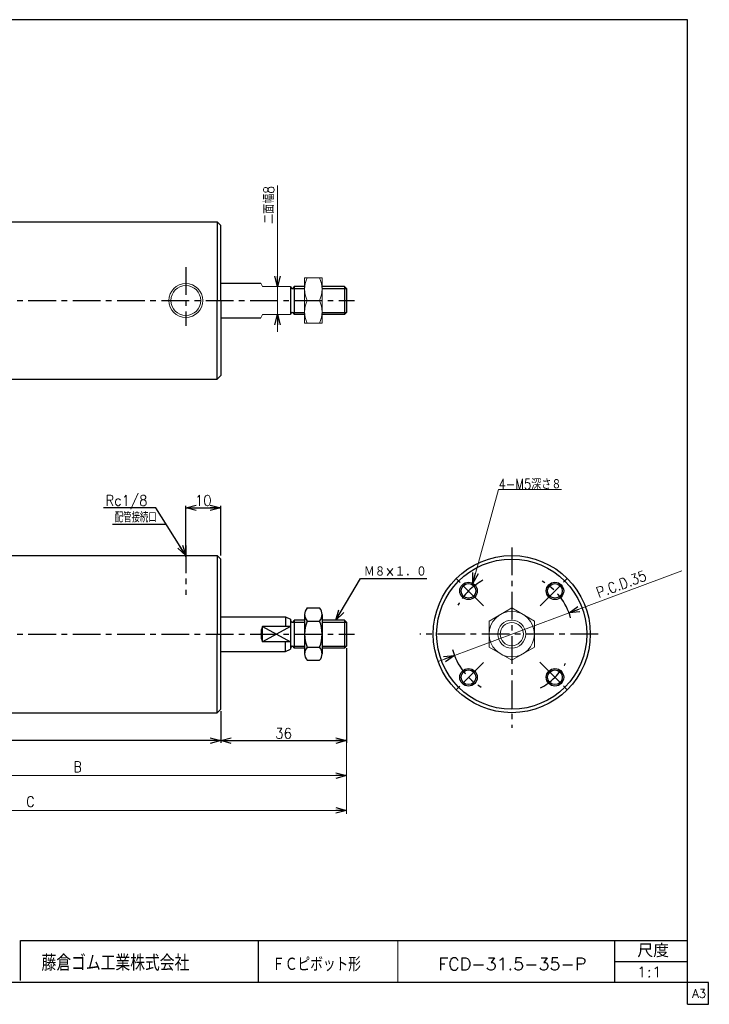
# Model space of a CAD drawing. Header units: millimetres. Extents: x -190 to 204, y -140 to 142.
# Tile 2 of 2: x 7 to 204, y -140 to 142. Entities that reach past the tile are written whole.
import ezdxf
from ezdxf.enums import TextEntityAlignment as Align

# ---------------------------------------------------------------- set-up
doc = ezdxf.new("R2010")
doc.units = ezdxf.units.MM
doc.header["$LTSCALE"] = 0.25
doc.linetypes.add('CENTER', pattern=[50.8, 31.75, -6.35, 6.35, -6.35])
doc.layers.add('ZUWAKU', color=7, linetype='Continuous')
doc.styles.add('FdaStyle0', font='txt.shx', dxfattribs={"width": 0.869565, "bigfont": 'bigfont'})
doc.dimstyles.new('DaDimDiametricStyle', dxfattribs={"dimtxt": 3, "dimasz": 3.000002, "dimexe": 1, "dimexo": 1, "dimgap": 1, "dimtad": 3, "dimdsep": 46, "dimtxsty": 'FdaStyle0', "dimblk1": 'OPEN30', "dimblk2": 'OPEN30', "dimsah": 1, "dimcen": 0.09, "dimclrd": 4, "dimclre": 4, "dimclrt": 4, "dimadec": 0, "dimazin": 2, "dimtfac": 1, "dimtdec": 4, "dimtmove": 0, "dimatfit": 0, "dimfxl": 1, "dimarcsym": 0})
doc.dimstyles.new('DaDimRotatedStyle', dxfattribs={"dimtxt": 3, "dimasz": 3.000002, "dimexe": 1, "dimexo": 1, "dimgap": 1, "dimtad": 3, "dimdsep": 46, "dimtxsty": 'FdaStyle0', "dimblk1": 'OPEN30', "dimblk2": 'OPEN30', "dimsah": 1, "dimcen": 0.09, "dimclrd": 4, "dimclre": 4, "dimclrt": 4, "dimadec": 0, "dimazin": 2, "dimtfac": 1, "dimtdec": 4, "dimtmove": 0, "dimatfit": 0, "dimfxl": 1, "dimarcsym": 0})

# ---------------------------------------------------------------- blocks, each defined once
blk = doc.blocks.new('_OPEN30')
at = {"color": 0, "linetype": 'ByBlock', "lineweight": -2}
for p, q in [((-1, 0.267949), (0, 0)), ((0, 0), (-1, -0.267949)), ((0, 0), (-1, 0))]:
    blk.add_line(p, q, dxfattribs=at)
blk = doc.blocks.new('DC_GROUP_Φ31.5_1')
at = {"color": 4, "linetype": 'Continuous', "lineweight": 25}
for p, q in [((89.06, -26.98), (92.62, -26.98)), ((88.34, -28.85), (88.34, -40.1)), ((89.06, -30.73), (92.62, -30.73)), ((93.34, -28.85), (93.34, -40.1)), ((89.06, -38.23), (92.62, -38.23)), ((89.06, -41.98), (92.62, -41.98))]:
    blk.add_line(p, q, dxfattribs=at)
for centre, radius, start, end in [((91.14, -28.85), 2.8, 137.925, 222.075), ((90.54, -28.85), 2.8, 317.925, 42.075), ((98.43, -34.48), 10.09, 158.1975, 201.8025), ((83.25, -34.48), 10.09, 338.1975, 21.8025), ((91.14, -40.1), 2.8, 137.925, 222.075), ((90.54, -40.1), 2.8, 317.925, 42.075)]:
    blk.add_arc(centre, radius, start, end, dxfattribs=at)
blk = doc.blocks.new('DC_GROUP_Φ31.5_2')
at = {"color": 4, "linetype": 'Continuous', "lineweight": 25}
for radius in [2.5, 2.1]:
    blk.add_circle((135.27, -22.1), radius, dxfattribs=at)
blk = doc.blocks.new('DC_GROUP_Φ31.5_3')
at = {"color": 4, "linetype": 'Continuous', "lineweight": 25}
for radius in [2.5, 2.1]:
    blk.add_circle((135.27, -46.85), radius, dxfattribs=at)
blk = doc.blocks.new('DC_GROUP_Φ31.5_4')
at = {"color": 4, "linetype": 'Continuous', "lineweight": 25}
for radius in [2.5, 2.1]:
    blk.add_circle((160.02, -46.85), radius, dxfattribs=at)
blk = doc.blocks.new('DC_GROUP_Φ31.5_5')
at = {"color": 4, "linetype": 'Continuous', "lineweight": 25}
for radius in [2.5, 2.1]:
    blk.add_circle((160.02, -22.1), radius, dxfattribs=at)
blk = doc.blocks.new('DC_GROUP_Φ31.5_6')
at = {"color": 4, "linetype": 'Continuous', "lineweight": 13}
for p, q in [((147.65, -26.97), (141.15, -30.73)), ((154.15, -30.73), (147.65, -26.97)), ((141.15, -30.73), (141.15, -38.23)), ((154.15, -38.23), (154.15, -30.73)), ((141.15, -38.23), (147.65, -41.98)), ((147.65, -41.98), (154.15, -38.23))]:
    blk.add_line(p, q, dxfattribs=at)
for radius in [6.5, 4, 3.32]:
    blk.add_circle((147.65, -34.48), radius, dxfattribs=at)
blk = doc.blocks.new('DC_GROUP_Φ31.5_7')
at = {"color": 4, "linetype": 'Continuous', "lineweight": 13}
for p, q in [((93.34, 67.57), (88.34, 67.57)), ((88.34, 67.57), (88.34, 54.57)), ((93.34, 54.57), (93.34, 67.57)), ((89.06, 61.07), (92.62, 61.07)), ((88.34, 54.57), (93.34, 54.57))]:
    blk.add_line(p, q, dxfattribs=at)
for centre, start, end in [((95.98, 64.32), 154.8262, 205.1738), ((85.7, 64.32), 334.8262, 25.1738), ((95.98, 57.82), 154.8262, 205.1738), ((85.7, 57.82), 334.8262, 25.1738)]:
    blk.add_arc(centre, 7.64, start, end, dxfattribs=at)
blk = doc.blocks.new('DA_IMAGEDIMGROUP_1')
at = {"color": 4, "linetype": 'Continuous', "lineweight": 13}
for p, q in [((80.58, 94.03), (80.58, 65.07)), ((80.58, 57.07), (80.58, 65.07)), ((80.58, 52.07), (80.58, 57.07))]:
    blk.add_line(p, q, dxfattribs=at)
at = {"color": 4, "xscale": 3.000002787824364, "yscale": 2.999989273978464}
for p, rotation in [((80.58, 65.07), 270), ((80.58, 57.07), 90)]:
    blk.add_blockref('_OPEN30', p, dxfattribs=dict(at, rotation=rotation))
at = {"color": 4, "insert": (79.58, 83.03), "char_height": 3, "width": 18.75, "attachment_point": 7, "rotation": 90, "style": 'FdaStyle0'}
blk.add_mtext('\\T1.00;二面幅8', dxfattribs=at)
blk = doc.blocks.new('*D9')
at = {"color": 4, "linetype": 'Continuous', "lineweight": 13}
for p, q in [((100.32, -38.94), (100.32, -75.98)), ((-53.68, -56.98), (-53.68, -75.98)), ((-53.68, -74.98), (100.32, -74.98))]:
    blk.add_line(p, q, dxfattribs=at)
at = {"color": 4, "xscale": 3.000002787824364, "yscale": 2.999989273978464}
for p, rotation in [((-53.68, -74.98), 180), ((100.32, -74.98), 360)]:
    blk.add_blockref('_OPEN30', p, dxfattribs=dict(at, rotation=rotation))
at = {"color": 4, "insert": (23.32, -73.98), "char_height": 3, "width": 7.5, "attachment_point": 8, "style": 'FdaStyle0'}
blk.add_mtext('\\T1.00;B', dxfattribs=at)
blk = doc.blocks.new('*D20')
at = {"color": 4, "linetype": 'Continuous', "lineweight": 13}
for p, q in [((100.32, -38.94), (100.32, -85.98)), ((-80.68, -46.62), (-80.68, -85.98)), ((-80.68, -84.98), (100.32, -84.98))]:
    blk.add_line(p, q, dxfattribs=at)
at = {"color": 4, "xscale": 3.000002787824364, "yscale": 2.999989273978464}
for p, rotation in [((-80.68, -84.98), 180), ((100.32, -84.98), 360)]:
    blk.add_blockref('_OPEN30', p, dxfattribs=dict(at, rotation=rotation))
at = {"color": 4, "insert": (9.82, -83.98), "char_height": 3, "width": 7.5, "attachment_point": 8, "style": 'FdaStyle0'}
blk.add_mtext('\\T1.00;C', dxfattribs=at)
blk = doc.blocks.new('*D33')
at = {"color": 4, "linetype": 'Continuous', "lineweight": 13}
for p, q in [((196.37, -16.35), (164.05, -28.38)), ((131.24, -40.58), (164.05, -28.38)), ((126.56, -42.32), (131.24, -40.58))]:
    blk.add_line(p, q, dxfattribs=at)
at = {"color": 4, "xscale": 3.000002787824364, "yscale": 2.999989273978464}
for p, rotation in [((164.05, -28.38), 200.4048032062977), ((131.24, -40.58), 20.40480320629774)]:
    blk.add_blockref('_OPEN30', p, dxfattribs=dict(at, rotation=rotation))
at = {"color": 4, "insert": (172.59, -24.13), "char_height": 3, "width": 33.75, "attachment_point": 7, "rotation": 20.4048, "style": 'FdaStyle0'}
blk.add_mtext('\\T1.00;P.C.D.35', dxfattribs=at)

msp = doc.modelspace()

# ---------------------------------------------------------------- linework, layer by layer
at = {"color": 4, "linetype": 'Continuous', "lineweight": 25}
for p, q in [((-4.583, 83.565), (63.317, 83.565)), ((63.317, 83.565), (64.317, 82.565)), ((63.317, 83.565), (63.317, 61.065)), ((64.317, 66.065), (64.317, 82.565)), ((64.317, 61.065), (64.317, 82.565)), ((64.317, 66.065), (75.817, 66.065)), ((84.317, 65.065), (84.317, 57.105)), ((85.317, 65.065), (85.317, 57.065)), ((88.341, 65.065), (85.317, 65.065)), ((99.777, 65.065), (93.341, 65.065)), ((100.317, 64.525), (99.777, 65.065)), ((99.777, 65.065), (99.777, 57.065)), ((84.817, 64.525), (88.341, 64.525)), ((93.341, 64.525), (100.317, 64.525)), ((100.317, 64.525), (100.317, 57.605)), ((63.317, 38.565), (63.317, 61.065)), ((64.317, 61.065), (64.317, 39.565)), ((84.817, 57.605), (88.341, 57.605)), ((88.341, 57.065), (85.317, 57.065)), ((93.341, 57.605), (100.317, 57.605)), ((99.777, 57.065), (93.341, 57.065)), ((100.317, 57.605), (99.777, 57.065)), ((64.317, 56.065), (75.817, 56.065)), ((63.317, 38.565), (64.317, 39.565)), ((-4.583, 38.565), (63.317, 38.565)), ((45.717, 1.699), (30.717, 1.699)), ((45.717, 1.699), (30.717, 1.699)), ((54.317, -11.978), (45.717, 1.699)), ((54.317, -12.378), (54.317, 2.299)), ((54.317, 1.699), (64.317, 1.699)), ((64.317, -11.978), (64.317, 2.299)), ((48.369, -3.088), (33.369, -3.088)), ((-4.583, -11.978), (63.317, -11.978)), ((63.317, -11.978), (64.317, -12.978)), ((63.317, -11.978), (63.317, -34.478)), ((64.317, -29.478), (64.317, -12.978)), ((64.317, -55.978), (64.317, -12.978)), ((97.312, -30.478), (104.323, -18.501)), ((104.323, -18.501), (123.323, -18.501)), ((64.317, -29.478), (82.817, -29.478)), ((82.817, -29.478), (84.317, -30.178)), ((82.817, -29.478), (82.817, -32.298)), ((84.317, -30.178), (84.317, -38.779)), ((84.817, -31.018), (88.341, -31.018)), ((85.317, -30.478), (85.317, -38.478)), ((88.341, -30.478), (85.317, -30.478)), ((99.777, -30.478), (93.341, -30.478)), ((93.341, -31.018), (100.317, -31.018)), ((100.317, -31.018), (99.777, -30.478)), ((99.777, -30.478), (99.777, -38.478)), ((100.317, -31.018), (100.317, -37.938)), ((76.317, -36.658), (76.317, -32.298)), ((84.317, -32.298), (76.317, -32.298)), ((76.317, -32.298), (84.317, -36.658)), ((84.317, -32.298), (76.317, -36.658)), ((63.317, -56.978), (63.317, -34.478)), ((84.317, -36.658), (76.317, -36.658)), ((82.817, -39.478), (82.817, -36.658)), ((64.317, -39.478), (82.817, -39.478)), ((82.817, -39.478), (84.317, -38.779)), ((84.817, -37.938), (88.341, -37.938)), ((88.341, -38.478), (85.317, -38.478)), ((93.341, -37.938), (100.317, -37.938)), ((99.777, -38.478), (93.341, -38.478)), ((100.317, -37.938), (99.777, -38.478)), ((100.317, -38.538), (100.317, -65.578)), ((63.317, -56.978), (64.317, -55.978)), ((-4.583, -56.978), (63.317, -56.978)), ((64.317, -56.578), (64.317, -65.578)), ((64.317, -64.978), (-53.683, -64.978)), ((64.317, -64.978), (100.317, -64.978))]:
    msp.add_line(p, q, dxfattribs=at)
at = {"color": 4, "linetype": 'CENTER', "lineweight": 25}
for p, q in [((54.317, 70.628), (54.317, 53.785)), ((-92.378, 61.065), (102.667, 61.065)), ((54.317, -9.066), (54.317, -23.249)), ((147.647, -9.642), (147.647, -61.277)), ((139.576, -26.408), (131.737, -18.568)), ((155.774, -26.352), (163.557, -18.568)), ((-92.378, -34.478), (102.667, -34.478)), ((172.382, -34.478), (121.323, -34.478)), ((139.52, -42.605), (131.737, -50.388)), ((155.717, -42.549), (163.557, -50.388))]:
    msp.add_line(p, q, dxfattribs=at)
at = {"color": 4, "linetype": 'Continuous', "lineweight": 13}
for p, q in [((75.817, 66.065), (76.317, 65.065)), ((76.317, 65.065), (84.317, 65.065)), ((88.341, 64.525), (88.341, 57.605)), ((75.817, 56.065), (76.317, 57.065)), ((84.317, 57.065), (76.317, 57.065)), ((136.465, -19.907), (143.894, 6.987)), ((143.894, 6.987), (161.894, 6.987))]:
    msp.add_line(p, q, dxfattribs=at)
for radius in [4.859, 4.279]:
    msp.add_circle((54.317, 61.065), radius, dxfattribs=at)
at = {"color": 4, "linetype": 'Continuous', "lineweight": 25}
for radius in [22.5, 21.5]:
    msp.add_circle((147.647, -34.478), radius, dxfattribs=at)
for centre, radius, start, end in [((84.817, 65.025), 0.5, 180, 0), ((84.817, 57.105), 0.5, 0, 180), ((84.817, -30.518), 0.5, 180, 0), ((80.817, -34.478), 5, 154.15106, 205.84894), ((84.817, -38.438), 0.5, 0, 180)]:
    msp.add_arc(centre, radius, start, end, dxfattribs=at)
at = {"color": 4, "linetype": 'CENTER', "lineweight": 25}
for start, end in [(118.18174, 151.58313), (15.4493, 60.12533), (194.66072, 240.12533), (298.18174, 331.58313)]:
    msp.add_arc((147.647, -34.478), 17.5, start, end, dxfattribs=at)
at = {"layer": 'ZUWAKU', "color": 5, "linetype": 'Continuous', "lineweight": 25}
for p, q in [((198, 141.5), (-190, 141.5)), ((198, -140.5), (198, 141.5)), ((204, -134.25), (-190, -134.25)), ((204, -140.5), (204, -134.25)), ((198, -140.5), (204, -140.5))]:
    msp.add_line(p, q, dxfattribs=at)
at = {"layer": 'ZUWAKU', "color": 4, "linetype": 'Continuous', "lineweight": 25}
for p, q in [((7, -122.25), (198, -122.25)), ((7, -133.715), (7, -122.25)), ((75, -122.25), (75, -134.25)), ((177.135, -134.25), (177.135, -122.25)), ((177.135, -128.25), (198, -128.25))]:
    msp.add_line(p, q, dxfattribs=at)
at = {"layer": 'ZUWAKU', "color": 4, "linetype": 'Continuous', "lineweight": 13}
msp.add_line((115, -122.25), (115, -134.25), dxfattribs=at)

# ---------------------------------------------------------------- block references
at = {"linetype": 'Continuous'}
for name in ['DA_IMAGEDIMGROUP_1', 'DC_GROUP_Φ31.5_7', 'DC_GROUP_Φ31.5_2', 'DC_GROUP_Φ31.5_5', 'DC_GROUP_Φ31.5_1', 'DC_GROUP_Φ31.5_6', 'DC_GROUP_Φ31.5_3', 'DC_GROUP_Φ31.5_4']:
    msp.add_blockref(name, (0, 0), dxfattribs=at)
at = {"color": 4, "xscale": 3.000002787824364, "yscale": 2.999989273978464}
for p, rotation in [((54.317, 1.699), 180), ((64.317, 1.699), 360), ((54.317, -11.978), 302.1608939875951), ((136.465, -19.907), 254.5568422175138), ((97.312, -30.478), 239.6567511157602), ((64.317, -64.978), 360), ((64.317, -64.978), 180), ((100.317, -64.978), 360)]:
    msp.add_blockref('_OPEN30', p, dxfattribs=dict(at, rotation=rotation))

# ---------------------------------------------------------------- texts
at = {"color": 4, "style": 'FdaStyle0'}
for s, height, width, p, p2 in [('4-M5深さ８', 3, 0.756303, (143.894, 6.987), (161.894, 6.987)), ('Rc1/8', 3, 0.8, (31.317, 2.299), (43.317, 2.299)), ('10', 3, 0.8, (56.917, 2.299), (61.717, 2.299)), ('配管接続口', 3, 0.666667, (33.969, -2.488), (45.969, -2.488)), ('Ｍ８×１．０', 3, 0.833333, (105.323, -18.001), (123.323, -18.001)), ('36', 3, 0.8, (79.917, -64.378), (84.717, -64.378)), ('藤倉ゴム工業株式会社', 4.5, 0.652778, (13.013, -130.907), (55.313, -130.907)), ('ＦＣピボット形', 4, 0.693989, (79.06, -131.037), (104.46, -131.037)), ('FCD-31.5-35-P', 3.5, 0.823301, (126.621, -130.7), (169.021, -130.7)), ('1:1', 3, 0.8, (183.435, -132.75), (190.635, -132.75))]:
    msp.add_text(s, height=height, dxfattribs=dict(at, width=width)).set_placement(p, p2, align=Align.FIT)
at = {"layer": 'ZUWAKU', "color": 4, "style": 'FdaStyle0'}
for s, height, width, p, p2 in [('尺度', 3.8, 0.749175, (183.615, -127.03), (192.695, -127.03)), ('藤倉ゴム工業株式会社', 4.5, 0.652778, (13.013, -130.907), (55.313, -130.907))]:
    msp.add_text(s, height=height, dxfattribs=dict(at, width=width)).set_placement(p, p2, align=Align.FIT)
at = {"layer": 'ZUWAKU', "color": 7, "style": 'FdaStyle0', "width": 0.8}
msp.add_text('A3', height=2.5, dxfattribs=at).set_placement((199.307, -138.625), (203.307, -138.625), align=Align.FIT)

# ---------------------------------------------------------------- dimensions: what is measured, and where the dimension line sits
at = {"linetype": 'Continuous', "lineweight": 13}
dim = msp.add_diameter_dim_2p(p1=(164.049, -28.377), p2=(131.245, -40.58), text='P.C.D.35', dimstyle='DaDimDiametricStyle', override={"dimtxt": 3, "dimasz": 3.000002, "dimexe": 1, "dimexo": 1, "dimgap": 1, "dimtad": 3, "dimtih": 0, "dimtoh": 0, "dimdec": 2, "dimzin": 8, "dimtxsty": 'FdaStyle0', "dimblk1": 'OPEN30', "dimblk2": 'OPEN30', "dimsah": 1, "dimclrd": 4, "dimclre": 4, "dimclrt": 4, "dimazin": 2, "dimtofl": 1, "dimatfit": 0, "dimtolj": 0, "dimtzin": 8}, dxfattribs=at)
dim.commit()
dim.dimension.update_dxf_attribs({"geometry": '*D33', "text_midpoint": (183.312, -18.544)})
for base, p1, text, picture, middle in [((100.317, -84.978), (-80.683, -45.624), 'C', '*D20', (9.817, -84.978)), ((100.317, -74.978), (-53.683, -55.978), 'B', '*D9', (23.317, -74.978))]:
    dim = msp.add_linear_dim(base=base, p1=p1, p2=(100.317, -37.938), text=text, dimstyle='DaDimRotatedStyle', override={"dimtxt": 3, "dimasz": 3.000002, "dimexe": 1, "dimexo": 1, "dimgap": 1, "dimtad": 3, "dimtih": 0, "dimtoh": 0, "dimdec": 2, "dimzin": 8, "dimtxsty": 'FdaStyle0', "dimblk1": 'OPEN30', "dimblk2": 'OPEN30', "dimsah": 1, "dimclrd": 4, "dimclre": 4, "dimclrt": 4, "dimazin": 2, "dimtofl": 1, "dimatfit": 0, "dimtolj": 0, "dimtzin": 8}, dxfattribs=at)
    dim.commit()
    dim.dimension.update_dxf_attribs({"geometry": picture, "text_midpoint": middle})

doc.saveas('drawing.dxf')
